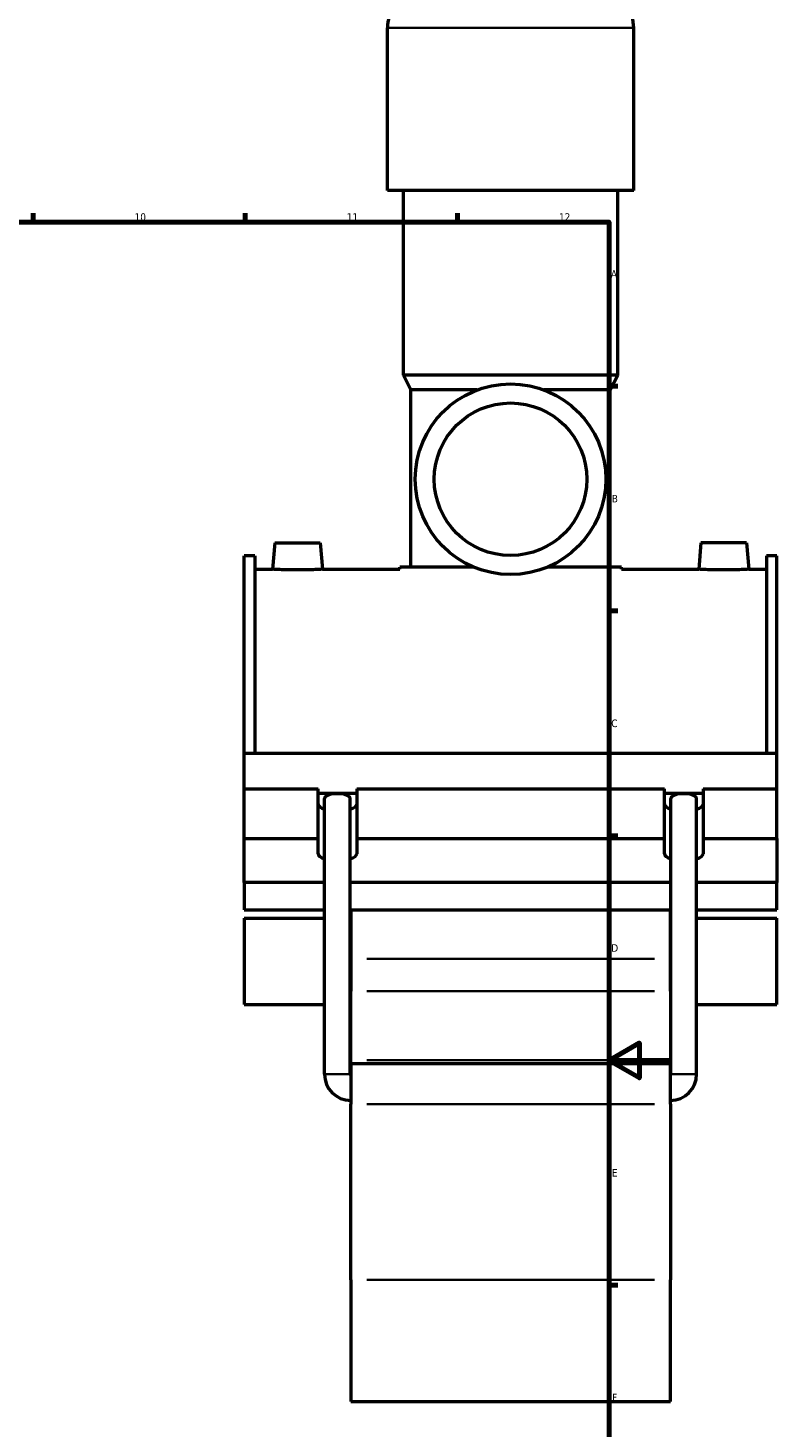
# Model space of a CAD drawing. Header units: millimetres. Extents: x 0 to 1027, y -235 to 1226.
# Tile 5 of 8: x 629 to 876, y 176 to 638. Entities that reach past the tile are written whole.
import ezdxf

# ---------------------------------------------------------------- set-up
doc = ezdxf.new("R2010")
doc.units = ezdxf.units.MM
for name, color, linetype, lineweight in [('Border (ISO)', 7, 'Continuous', 70), ('Visible (ISO)', 7, 'Continuous', 50), ('Visible Narrow (ISO)', 7, 'Continuous', 35)]:
    doc.layers.add(name, color=color, linetype=linetype, lineweight=lineweight)
doc.styles.add('Note Text (ISO)', font='tahoma.ttf')

# ---------------------------------------------------------------- blocks, each defined once
blk = doc.blocks.new('Borders Default Border')
at = {"layer": 'Border (ISO)'}
for p, q in [((630.75, 574), (630.75, 576.9)), ((700.83, 574), (700.83, 576.9)), ((770.92, 574), (770.92, 576.9)), ((821, 519.75), (823.9, 519.75)), ((821, 445.5), (823.9, 445.5)), ((821, 371.25), (823.9, 371.25)), ((821, 222.75), (823.9, 222.75))]:
    blk.add_line(p, q, dxfattribs=at)
at = {"layer": 'Border (ISO)', "flags": 128}
for points in [[(20, 20), (20, 574), (821, 574), (821, 20), (20, 20)], [(841, 297), (821, 297), (831, 302.77), (831, 291.23), (821, 297)]]:
    blk.add_lwpolyline(points, dxfattribs=at)
at = {"layer": 'Border (ISO)', "color": 232, "true_color": 0xca0064, "char_height": 2.5, "attachment_point": 7, "style": 'Note Text (ISO)'}
for s, insert in [('10', (664.29, 574.35)), ('11', (734.37, 574.4)), ('12', (804.46, 574.4)), ('A', (821.59, 555.62)), ('B', (821.89, 481.37)), ('C', (821.73, 407.08)), ('D', (821.73, 332.88)), ('E', (821.94, 258.63)), ('F', (822, 184.38))]:
    blk.add_mtext(s, dxfattribs=dict(at, insert=insert))

msp = doc.modelspace()

# ---------------------------------------------------------------- linework, layer by layer
at = {"layer": 'Visible (ISO)'}
for p, q in [((747.797, 584.432), (747.797, 638.112)), ((829.13, 584.432), (829.13, 638.112)), ((829.13, 584.432), (747.797, 584.432)), ((753.084, 523.432), (753.084, 584.432)), ((823.844, 523.432), (823.844, 584.432)), ((823.844, 523.432), (753.084, 523.432)), ((755.524, 518.552), (753.084, 523.432)), ((821.404, 518.552), (823.844, 523.432)), ((777.472, 518.552), (755.524, 518.552)), ((755.524, 459.992), (755.524, 518.552)), ((821.404, 518.552), (799.456, 518.552)), ((821.404, 459.992), (821.404, 518.552)), ((710.564, 468.032), (709.798, 459.282)), ((710.564, 468.032), (725.564, 468.032)), ((725.564, 468.032), (726.329, 459.282)), ((851.364, 468.032), (850.598, 459.282)), ((866.364, 468.032), (851.364, 468.032)), ((866.364, 468.032), (867.129, 459.282)), ((700.464, 398.467), (700.464, 463.669)), ((703.984, 463.669), (700.464, 463.669)), ((703.984, 463.669), (703.984, 398.467)), ((872.944, 463.669), (872.944, 398.467)), ((876.464, 463.669), (872.944, 463.669)), ((876.464, 398.467), (876.464, 463.669)), ((703.984, 459.282), (709.798, 459.282)), ((726.329, 459.282), (751.864, 459.282)), ((776.26, 459.992), (751.864, 459.992)), ((751.864, 459.282), (751.864, 459.992)), ((825.064, 459.992), (800.667, 459.992)), ((825.064, 459.282), (825.064, 459.992)), ((825.064, 459.282), (850.598, 459.282)), ((867.129, 459.282), (872.944, 459.282)), ((700.464, 398.467), (876.464, 398.467)), ((700.464, 386.765), (700.464, 398.467)), ((876.464, 386.765), (876.464, 398.467)), ((700.464, 386.765), (724.889, 386.765)), ((700.464, 370.32), (700.464, 386.765)), ((724.889, 370.32), (724.889, 386.765)), ((724.889, 385.311), (737.639, 385.311)), ((737.639, 386.765), (737.639, 370.32)), ((737.639, 386.765), (839.289, 386.765)), ((839.289, 370.32), (839.289, 386.765)), ((839.289, 385.311), (852.039, 385.311)), ((852.039, 386.765), (852.039, 370.32)), ((852.039, 386.765), (876.464, 386.765)), ((876.464, 370.32), (876.464, 386.765)), ((727.014, 292.432), (727.014, 383.587)), ((735.514, 292.432), (735.514, 383.587)), ((841.414, 292.432), (841.414, 383.587)), ((849.914, 292.432), (849.914, 383.587)), ((700.464, 370.32), (724.889, 370.32)), ((700.464, 355.784), (700.464, 370.32)), ((724.889, 365.233), (724.889, 370.32)), ((737.639, 370.32), (737.639, 365.233)), ((737.639, 370.32), (839.289, 370.32)), ((839.289, 365.233), (839.289, 370.32)), ((852.039, 370.32), (852.039, 365.233)), ((852.039, 370.32), (876.464, 370.32)), ((876.464, 370.32), (876.464, 355.784)), ((727.014, 355.784), (700.464, 355.784)), ((700.464, 355.784), (700.464, 346.706)), ((841.414, 355.784), (735.514, 355.784)), ((876.464, 355.784), (849.914, 355.784)), ((876.464, 346.706), (876.464, 355.784)), ((700.464, 346.706), (727.014, 346.706)), ((700.464, 343.986), (700.464, 315.524)), ((700.464, 343.986), (727.014, 343.986)), ((735.514, 346.706), (841.414, 346.706)), ((735.514, 343.986), (735.664, 343.986)), ((735.664, 346.706), (735.664, 330.512)), ((841.264, 330.512), (841.264, 346.706)), ((841.264, 343.986), (841.414, 343.986)), ((849.914, 346.706), (876.464, 346.706)), ((849.914, 343.986), (876.464, 343.986)), ((876.464, 315.524), (876.464, 343.986)), ((735.664, 330.512), (735.664, 319.852)), ((841.264, 319.852), (841.264, 330.512)), ((735.664, 297.11), (735.664, 319.852)), ((841.264, 319.852), (841.264, 297.11)), ((700.464, 315.524), (727.014, 315.524)), ((735.514, 315.524), (735.664, 315.524)), ((841.264, 315.524), (841.414, 315.524)), ((849.914, 315.524), (876.464, 315.524)), ((735.664, 296.032), (735.664, 297.11)), ((841.264, 297.11), (841.264, 296.032)), ((735.664, 296.032), (735.664, 282.528)), ((735.664, 296.032), (841.264, 296.032)), ((841.264, 282.528), (841.264, 296.032)), ((735.664, 224.456), (735.664, 282.528)), ((841.264, 282.528), (841.264, 224.456)), ((735.664, 224.456), (735.664, 184.282)), ((841.264, 184.282), (841.264, 224.456)), ((735.664, 184.282), (841.264, 184.282))]:
    msp.add_line(p, q, dxfattribs=at)
for radius in [31.5, 25.2]:
    msp.add_circle((788.464, 489.032), radius, dxfattribs=at)
for centre, radius, start, end in [((761.379, 638.112), 13.582, 147.38758, 180), ((815.549, 638.112), 13.582, 0, 32.61242), ((735.664, 292.432), 8.65, 180, 270), ((735.664, 292.432), 0.15, 180, 270), ((841.264, 292.432), 8.65, 270, 0), ((841.264, 292.432), 0.15, 270, 0)]:
    msp.add_arc(centre, radius, start, end, dxfattribs=at)
for centre, major_axis, ratio, start_param, end_param in [((731.264, 383.587), (4.25, 0), 0.3639702, 0, 3.1415927), ((845.664, 383.587), (4.25, 0), 0.3639702, 0, 3.1415927), ((731.264, 381.677), (-6.375, 0), 0.3420201, 0, 0.8410687), ((731.264, 381.677), (6.375, 0), 0.3420201, 5.4421166, 6.2831853), ((845.664, 381.677), (-6.375, 0), 0.3420201, 0, 0.8410687), ((845.664, 381.677), (6.375, 0), 0.3420201, 5.4421166, 6.2831853), ((731.264, 365.233), (-6.375, 0), 0.3420201, 0, 0.8410687), ((731.264, 365.233), (6.375, 0), 0.3420201, 5.4421166, 6.2831853), ((845.664, 365.233), (-6.375, 0), 0.3420201, 0, 0.8410687), ((845.664, 365.233), (6.375, 0), 0.3420201, 5.4421166, 6.2831853)]:
    msp.add_ellipse(centre, major_axis=major_axis, ratio=ratio, start_param=start_param, end_param=end_param, dxfattribs=at)
for points, knots in [([(726.329, 459.282), (726.329, 459.282), (726.122, 459.27), (725.281, 459.225), (724.646, 459.194), (723.179, 459.135), (722.25, 459.104), (720.212, 459.059), (719.103, 459.047), (717.024, 459.047), (715.916, 459.059), (713.878, 459.104), (712.948, 459.135), (711.482, 459.194), (710.847, 459.225), (710.005, 459.27), (709.798, 459.282), (709.798, 459.282)], [1.247241, 1.247241, 1.247241, 1.247241, 1.5589628, 1.5589628, 1.8706846, 1.8706846, 2.1825833, 2.1825833, 2.494482, 2.494482, 2.8063807, 2.8063807, 3.1182794, 3.1182794, 3.4300012, 3.4300012, 3.741723, 3.741723, 3.741723, 3.741723]), ([(867.129, 459.282), (867.129, 459.282), (866.922, 459.27), (866.081, 459.225), (865.446, 459.194), (863.979, 459.135), (863.05, 459.104), (861.012, 459.059), (859.903, 459.047), (858.864, 459.047), (857.824, 459.047), (856.716, 459.059), (854.678, 459.104), (853.748, 459.135), (852.282, 459.194), (851.647, 459.225), (850.805, 459.27), (850.598, 459.282), (850.598, 459.282)], [3.741723, 3.741723, 3.741723, 3.741723, 4.0534448, 4.0534448, 4.3651665, 4.3651665, 4.6770653, 4.6770653, 4.988964, 4.988964, 4.988964, 5.3008627, 5.3008627, 5.6127614, 5.6127614, 5.9244832, 5.9244832, 6.236205, 6.236205, 6.236205, 6.236205])]:
    msp.add_open_spline(points, degree=3, knots=knots, dxfattribs=at)
at = {"layer": 'Visible Narrow (ISO)'}
for p, q in [((828.63, 638.112), (748.298, 638.112)), ((835.984, 330.512), (740.944, 330.512)), ((740.944, 319.852), (835.984, 319.852)), ((740.944, 297.11), (835.984, 297.11)), ((735.461, 292.432), (727.066, 292.432)), ((841.466, 292.432), (849.861, 292.432)), ((740.944, 282.528), (835.984, 282.528)), ((740.944, 224.456), (835.984, 224.456))]:
    msp.add_line(p, q, dxfattribs=at)

# ---------------------------------------------------------------- block references
msp.add_blockref('Borders Default Border', (0, 0))

doc.saveas('drawing.dxf')
